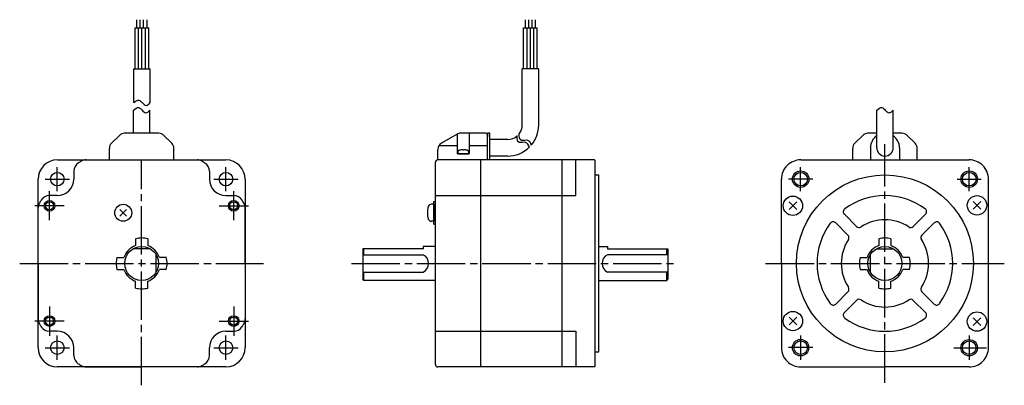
# Model space of a CAD drawing. Extents: x -73 to 334, y -54 to 97.
import ezdxf

# ---------------------------------------------------------------- set-up
doc = ezdxf.new("R2010")
doc.units = 0
doc.header["$MEASUREMENT"] = 0
doc.header["$PDSIZE"] = -0.5
doc.linetypes.add('CENTER', pattern=[27, 20, -2, 3, -2])
doc.layers.get('0').update_dxf_attribs({"linetype": 'CONTINUOUS'})

# ---------------------------------------------------------------- blocks, each defined once
blk = doc.blocks.new('A$C57945482')
at = {"color": 0}
for p, q in [((48.37, 147.63), (48.37, 150.98)), ((49.77, 147.63), (49.77, 150.98)), ((51.17, 147.63), (51.17, 150.98)), ((52.57, 147.63), (52.57, 150.98)), ((208.75, 147.63), (208.75, 150.98)), ((210.15, 147.63), (210.15, 150.98)), ((211.55, 147.63), (211.55, 150.98)), ((212.95, 147.63), (212.95, 150.98)), ((47.67, 130.74), (47.67, 147.63)), ((47.67, 147.63), (53.27, 147.63)), ((49.07, 130.74), (49.07, 147.63)), ((50.47, 130.74), (50.47, 147.63)), ((51.87, 130.74), (51.87, 147.63)), ((53.27, 130.74), (53.27, 147.63)), ((208.05, 130.74), (208.05, 147.63)), ((208.05, 147.63), (213.65, 147.63)), ((209.45, 130.74), (209.45, 147.63)), ((210.85, 130.74), (210.85, 147.63)), ((212.25, 130.74), (212.25, 147.63)), ((213.65, 130.74), (213.65, 147.63)), ((213.65, 136.7), (213.65, 141.59)), ((47.07, 116.73), (47.07, 130.74)), ((47.07, 130.74), (53.87, 130.74)), ((53.87, 116.73), (53.87, 130.74)), ((214.25, 130.74), (207.45, 130.74)), ((207.45, 107.49), (207.45, 130.74)), ((214.25, 107.49), (214.25, 130.74)), ((46.94, 104.09), (46.94, 113.68)), ((53.74, 104.09), (53.74, 113.68)), ((353.79, 98.09), (353.79, 113.68)), ((360.59, 98.09), (360.59, 113.68)), ((37.92, 99.97), (41.16, 103.21)), ((53.74, 104.09), (43.28, 104.09)), ((57.4, 104.09), (53.74, 104.09)), ((59.52, 103.21), (62.76, 99.97)), ((180.58, 103.69), (174.11, 99.95)), ((180.61, 103.42), (180.61, 95.59)), ((192.61, 104.09), (182.08, 104.09)), ((185.61, 104.09), (185.61, 95.59)), ((192.61, 104.09), (193.11, 103.59)), ((194.11, 104.09), (193.11, 104.09)), ((193.11, 104.09), (193.11, 102.59)), ((193.11, 93.09), (193.11, 103.59)), ((194.11, 93.09), (194.11, 104.09)), ((344.76, 99.97), (348.01, 103.21)), ((353.79, 104.09), (350.13, 104.09)), ((364.24, 104.09), (360.59, 104.09)), ((366.36, 103.21), (369.61, 99.97)), ((37.04, 93.09), (37.04, 97.85)), ((63.64, 93.09), (63.64, 97.85)), ((173.16, 99.09), (180.61, 99.09)), ((185.61, 99.09), (193.11, 99.09)), ((201.45, 101.49), (194.11, 101.49)), ((343.89, 93.09), (343.89, 97.85)), ((351.19, 98.09), (351.19, 93.09)), ((363.19, 98.09), (363.19, 93.09)), ((370.49, 93.09), (370.49, 97.85)), ((172.61, 93.09), (172.61, 97.36)), ((185.61, 95.59), (180.61, 95.59)), ((201.45, 94.69), (194.11, 94.69)), ((15.59, 93.09), (85.09, 93.09)), ((27.46, 93.09), (73.21, 93.09)), ((171.61, 8.59), (171.61, 92.09)), ((237.31, 93.09), (172.61, 93.09)), ((190.31, 7.89), (190.31, 93.09)), ((223.91, 7.59), (223.91, 93.09)), ((229.61, 78.34), (229.61, 93.09)), ((237.31, 93.09), (237.61, 92.79)), ((237.61, 7.89), (237.61, 92.79)), ((322.44, 93.09), (391.94, 93.09)), ((22.34, 88.4), (22.34, 85.14)), ((78.34, 88.4), (78.34, 85.13)), ((237.61, 86.85), (239.13, 86.85)), ((239.13, 13.83), (239.13, 86.85)), ((7.59, 15.59), (7.59, 85.09)), ((93.09, 85.09), (93.09, 15.59)), ((314.44, 50.34), (314.44, 85.09)), ((399.92, 15.43), (399.94, 85.09)), ((15.54, 78.34), (12.27, 78.34)), ((85.14, 78.33), (88.4, 78.33)), ((171.61, 78.34), (229.61, 78.34)), ((7.59, 50.34), (7.59, 73.21)), ((93.08, 50.33), (93.09, 73.21)), ((170.91, 74.75), (169.94, 74.75)), ((170.91, 66.55), (170.91, 75.95)), ((170.91, 75.95), (171.61, 75.95)), ((170.91, 74.75), (170.91, 67.75)), ((317.59, 75.73), (320.77, 72.55)), ((317.59, 72.55), (320.77, 75.73)), ((393.6, 75.92), (396.78, 72.74)), ((393.6, 72.74), (396.78, 75.92)), ((41.35, 69.86), (44.11, 72.63)), ((41.35, 72.63), (44.11, 69.86)), ((340.43, 70.63), (345.46, 65.6)), ((368.91, 65.6), (373.94, 70.63)), ((170.91, 67.75), (169.94, 67.75)), ((170.91, 66.55), (171.61, 66.55)), ((336.89, 67.1), (341.92, 62.07)), ((372.45, 62.07), (377.48, 67.09)), ((47.84, 60.54), (47.84, 57.67)), ((52.84, 60.54), (52.84, 57.67)), ((171.61, 57.34), (166.61, 57.34)), ((166.61, 57.34), (166.61, 56.54)), ((239.13, 57.34), (242.61, 57.34)), ((242.61, 57.34), (242.61, 56.54)), ((354.68, 60.54), (354.68, 57.67)), ((359.68, 60.54), (359.68, 57.67)), ((53.94, 56.34), (46.73, 56.34)), ((56.36, 46.77), (56.36, 53.91)), ((166.41, 56.34), (141.61, 56.34)), ((141.61, 56.34), (141.61, 43.84)), ((141.61, 53.91), (166.61, 53.91)), ((142.11, 53.91), (142.11, 56.34)), ((267.61, 53.91), (242.61, 53.91)), ((242.81, 56.34), (267.61, 56.34)), ((267.11, 53.91), (267.11, 56.34)), ((267.61, 56.34), (267.61, 43.84)), ((351.17, 46.77), (351.17, 53.91)), ((353.58, 56.34), (360.79, 56.34)), ((7.59, 50.34), (7.59, 27.46)), ((40.14, 52.84), (43, 52.84)), ((60.54, 52.84), (57.67, 52.84)), ((93.08, 50.33), (93.08, 27.45)), ((314.44, 50.34), (314.44, 15.59)), ((346.99, 52.84), (349.85, 52.84)), ((367.38, 52.84), (364.52, 52.84)), ((40.14, 47.84), (43, 47.84)), ((60.54, 47.84), (57.67, 47.84)), ((141.61, 46.77), (166.61, 46.77)), ((142.11, 43.34), (142.11, 46.77)), ((267.61, 46.77), (242.61, 46.77)), ((267.11, 43.34), (267.11, 46.77)), ((346.99, 47.84), (349.85, 47.84)), ((367.38, 47.84), (364.52, 47.84)), ((47.84, 40.14), (47.84, 43)), ((52.84, 40.14), (52.84, 43)), ((142.11, 43.34), (141.61, 43.84)), ((171.61, 43.34), (142.11, 43.34)), ((239.13, 43.34), (267.11, 43.34)), ((267.11, 43.34), (267.61, 43.84)), ((354.68, 40.14), (354.68, 43)), ((359.68, 40.14), (359.68, 43)), ((336.89, 33.58), (341.92, 38.61)), ((372.45, 38.61), (377.48, 33.58)), ((340.43, 30.05), (345.46, 35.08)), ((368.91, 35.08), (373.94, 30.05)), ((317.59, 28.13), (320.77, 24.95)), ((317.59, 24.95), (320.77, 28.13)), ((393.6, 27.93), (396.78, 24.75)), ((393.6, 24.75), (396.78, 27.93)), ((15.54, 22.34), (12.27, 22.34)), ((85.13, 22.33), (88.39, 22.33)), ((171.61, 22.34), (229.61, 22.34)), ((229.61, 22.34), (229.61, 7.59)), ((22.34, 12.27), (22.34, 15.54)), ((78.33, 12.27), (78.33, 15.53)), ((237.61, 13.83), (239.13, 13.83)), ((85.09, 7.59), (15.59, 7.59)), ((27.46, 7.59), (50.33, 7.59)), ((73.21, 7.58), (50.33, 7.59)), ((237.31, 7.59), (172.61, 7.59)), ((237.61, 7.89), (237.31, 7.59)), ((322.44, 7.59), (357.18, 7.59)), ((391.92, 7.58), (357.18, 7.59))]:
    blk.add_line(p, q, dxfattribs=at)
at = {"color": 0, "linetype": 'CENTER'}
for p, q in [((357.19, 1.06), (357.19, 99.62)), ((357.19, 1.06), (357.19, 99.62)), ((15.54, 80.14), (15.54, 90.14)), ((50.34, 0), (50.34, 93.09)), ((85.14, 80.14), (85.14, 90.14)), ((10.54, 85.14), (20.54, 85.14)), ((80.14, 85.14), (90.14, 85.14)), ((12.33, 68.16), (12.33, 80.18)), ((88.34, 68.16), (88.34, 80.18)), ((18.38, 74.14), (6.28, 74.14)), ((18.39, 74.14), (6.29, 74.14)), ((82.29, 74.14), (94.38, 74.14)), ((82.3, 74.14), (94.39, 74.14)), ((0, 50.34), (100.68, 50.34)), ((136.97, 50.34), (271.61, 50.34)), ((307.91, 50.34), (406.46, 50.34)), ((12.33, 32.51), (12.33, 20.49)), ((88.35, 32.51), (88.35, 20.49)), ((18.38, 26.53), (6.28, 26.54)), ((18.38, 26.53), (6.29, 26.54)), ((82.29, 26.53), (94.39, 26.54)), ((82.3, 26.53), (94.4, 26.54)), ((15.54, 10.54), (15.54, 20.54)), ((85.14, 10.54), (85.14, 20.54)), ((10.54, 15.54), (20.54, 15.54)), ((80.14, 15.54), (90.14, 15.54)), ((385.61, 15.53), (399.14, 15.52))]:
    blk.add_line(p, q, dxfattribs=at)
at = {"color": 0, "extrusion": (1, -2e-16, -2e-16)}
blk.add_line((183.34, 97.16), (182.89, 97.16), dxfattribs=at)
at = {"color": 0, "linetype": 'CENTER', "ltscale": 0.5}
for p, q in [((322.39, 80.15), (322.39, 90.13)), ((391.99, 80.15), (391.99, 90.13)), ((327.37, 85.14), (317.4, 85.14)), ((387, 85.14), (396.97, 85.14)), ((322.37, 20.54), (322.37, 10.57)), ((391.97, 20.51), (391.97, 10.54)), ((327.36, 15.55), (317.38, 15.56))]:
    blk.add_line(p, q, dxfattribs=at)
at = {"color": 0}
blk.add_lwpolyline([(181.9, 97.16), (181.88, 97.16, 0.018764), (181.44, 97.05, 0.333667), (180.86, 96.28), (180.86, 95.59), (185.36, 95.59), (185.36, 96.28, 0.333667), (184.79, 97.05, 0.018764), (184.35, 97.16), (184.33, 97.16)], format="xyb", dxfattribs=at)
for centre, radius in [((15.54, 85.14), 2.8), ((85.14, 85.14), 2.8), ((322.39, 85.14), 3.4), ((322.39, 85.14), 2.8), ((357.19, 50.34), 36.51), ((391.99, 85.14), 3.4), ((391.99, 85.14), 2.8), ((319.18, 74.14), 4), ((395.19, 74.33), 4), ((12.33, 74.14), 2.2), ((12.33, 74.14), 1.65), ((42.73, 71.25), 3.5), ((88.34, 74.14), 2.2), ((88.34, 74.14), 1.65), ((50.34, 50.34), 7), ((357.19, 50.34), 7), ((12.33, 26.54), 2.2), ((88.35, 26.54), 2.2), ((319.18, 26.54), 4), ((395.19, 26.34), 4), ((12.33, 26.54), 1.65), ((88.35, 26.54), 1.65), ((15.54, 15.54), 2.8), ((85.14, 15.54), 2.8), ((322.37, 15.55), 3.4), ((322.37, 15.55), 2.8), ((391.97, 15.52), 3.4), ((391.97, 15.52), 2.8)]:
    blk.add_circle(centre, radius, dxfattribs=at)
for centre, radius, start, end in [((201.45, 107.49), 6, 323.3144, 0), ((201.45, 107.49), 12.8, 319.8527, 0), ((43.28, 101.09), 3, 90, 135), ((57.4, 101.09), 3, 45, 90), ((182.08, 101.09), 3, 90, 120), ((201.45, 107.49), 6, 270, 310.8807), ((350.13, 101.09), 3, 90, 135), ((357.19, 98.09), 6, 124.5088, 180), ((357.19, 98.09), 6, 0, 55.4725), ((364.24, 101.09), 3, 45, 90), ((40.04, 97.85), 3, 135, 180), ((60.64, 97.85), 3, 0, 45), ((175.61, 97.36), 3, 120, 180), ((201.45, 107.49), 12.8, 270, 314.2196), ((346.89, 97.85), 3, 135, 180), ((357.19, 98.09), 3.4, 180, 0), ((367.49, 97.85), 3, 0, 45), ((15.59, 85.09), 8, 90, 180), ((85.09, 85.09), 8, 0, 90), ((172.61, 92.09), 1, 90, 180), ((172.61, 92.09), 1, 90, 180), ((172.61, 92.09), 1, 90, 180), ((322.44, 85.09), 8, 90, 180.0014), ((391.94, 85.09), 8, 359.989, 90), ((15.54, 85.14), 6.8, 270, 0), ((85.14, 85.13), 6.8, 179.9904, 269.9904), ((12.27, 74.34), 4, 90, 147.7689), ((88.4, 74.33), 4, 32.2215, 89.9904), ((357.18, 50.34), 28, 53.6816, 126.3184), ((11.59, 73.21), 4, 149.4416, 180), ((50.34, 50.34), 49, 147.7689, 149.4416), ((50.33, 50.34), 49, 30.5488, 32.2215), ((89.09, 73.21), 4, 359.9904, 30.5488), ((177.31, 71.25), 9, 163.3982, 196.6016), ((169.94, 73.45), 1.3, 90.0005, 163.3977), ((341.49, 71.69), 1.5, 126.3184, 225.5754), ((372.88, 71.69), 1.5, 315, 53.6816), ((169.94, 69.05), 1.3, 196.6021, 269.9992), ((357.18, 50.34), 28, 143.6815, 216.3184), ((335.83, 66.03), 1.5, 45, 143.6815), ((346.52, 66.66), 1.5, 225.0001, 303.717), ((357.18, 50.34), 18, 56.837, 123.1629), ((367.85, 66.66), 1.5, 235.9174, 315), ((378.54, 66.03), 1.5, 36.3184, 134.9999), ((357.18, 50.34), 28, 323.6814, 36.3184), ((340.86, 61.01), 1.5, 326.8369, 45), ((373.51, 61.01), 1.5, 134.9999, 214.0323), ((50.34, 50.34), 7.75, 108.8191, 161.1809), ((50.34, 50.34), 10.5, 90, 103.7741), ((50.34, 50.34), 10.5, 76.2259, 90), ((50.34, 50.34), 7.75, 18.8191, 71.1809), ((357.18, 50.34), 18, 146.837, 213.163), ((357.18, 50.34), 7.75, 108.8191, 161.1809), ((357.18, 50.34), 10.5, 90, 103.7741), ((357.18, 50.34), 10.5, 76.2259, 90), ((357.18, 50.34), 7.75, 18.8191, 71.1809), ((357.18, 50.34), 18, 326.8369, 33.163), ((166.41, 56.54), 0.2, 270, 0), ((164.81, 50.34), 4, 296.7455, 63.2545), ((244.41, 50.34), 4, 116.7455, 243.2545), ((242.81, 56.54), 0.2, 180, 270), ((50.34, 50.34), 10.5, 166.2259, 180), ((50.34, 50.34), 10.5, 180, 193.7741), ((50.34, 50.34), 10.5, 0, 13.7741), ((50.34, 50.34), 10.5, 346.2259, 0), ((357.18, 50.34), 10.5, 166.2259, 180), ((357.18, 50.34), 10.5, 180, 193.7741), ((357.18, 50.34), 10.5, 0, 13.7741), ((357.18, 50.34), 10.5, 346.2259, 0), ((50.34, 50.34), 7.75, 198.8191, 251.1809), ((50.34, 50.34), 7.75, 288.8191, 341.1809), ((357.18, 50.34), 7.75, 198.8191, 251.1809), ((357.18, 50.34), 7.75, 288.8191, 341.1809), ((50.34, 50.34), 10.5, 256.2259, 270), ((50.34, 50.34), 10.5, 270, 283.7741), ((340.86, 39.67), 1.5, 315, 33.163), ((357.18, 50.34), 10.5, 256.2259, 270), ((357.18, 50.34), 10.5, 270, 283.7741), ((373.51, 39.67), 1.5, 146.4498, 225), ((335.83, 34.64), 1.5, 216.3184, 315), ((346.52, 34.02), 1.5, 56.837, 134.9999), ((357.18, 50.34), 18, 236.837, 303.1628), ((367.85, 34.02), 1.5, 45, 123.1629), ((378.54, 34.64), 1.5, 225.0001, 323.8467), ((341.49, 28.99), 1.5, 134.9999, 233.6816), ((372.88, 28.99), 1.5, 306.3184, 45), ((11.59, 27.46), 4, 180.0005, 210.5589), ((50.34, 50.34), 49, 210.5589, 212.2316), ((50.33, 50.34), 49, 327.7588, 329.4315), ((89.08, 27.45), 4, 329.4315, 359.9899), ((357.18, 50.34), 28, 233.6816, 306.3181), ((12.27, 26.34), 4, 212.2316, 270.0005), ((15.54, 15.54), 6.8, 0.0005, 90.0005), ((85.13, 15.53), 6.8, 89.9899, 179.9899), ((88.39, 26.33), 4, 269.9899, 327.7588), ((15.59, 15.59), 8, 180, 270), ((85.09, 15.59), 8, 270, 0), ((322.44, 15.59), 8, 179.9992, 270.0005), ((391.92, 15.58), 8, 269.9899, 359.9913), ((172.61, 8.59), 1, 180, 270)]:
    blk.add_arc(centre, radius, start, end, dxfattribs=at)
at = {"color": 0, "linetype": 'Continuous', "ltscale": 0.779656}
for centre, radius, start, end in [((26.34, 88.4), 4, 122.2305, 180), ((50.34, 50.34), 49, 120.5539, 122.2305), ((50.33, 50.34), 49, 57.7599, 59.4461), ((74.34, 88.4), 4, 359.9904, 57.7599), ((26.34, 12.27), 4, 180.0005, 237.77), ((74.33, 12.27), 4, 302.2204, 359.9899), ((50.34, 50.34), 49, 237.77, 239.4416), ((27.46, 11.59), 4, 239.4416, 270.0005), ((73.21, 11.58), 4, 269.9899, 300.5488), ((50.33, 50.34), 49, 300.5488, 302.2204)]:
    blk.add_arc(centre, radius, start, end, dxfattribs=at)
at = {"color": 0, "ltscale": 0.779656}
for centre, start, end in [((27.46, 89.09), 90, 120.5539), ((73.21, 89.09), 59.4461, 90)]:
    blk.add_arc(centre, 4, start, end, dxfattribs=at)
at = {"color": 0}
for centre, major_axis, ratio, start_param, end_param in [((183.11, 91.29), (0, 5.99), 0.999848, 0.094531, 0.203406), ((182.93, 91.29), (0, 5.98), 0.913545, 0.028904, 0.070845), ((182.7, 91.29), (0, 5.98), 0.406737, -0.070845, -0.028904), ((182.7, 91.29), (0, 5.98), 0.406737, -0.070845, -0.07076), ((182.87, 91.29), (0, 5.99), 0.017452, -0.203406, -0.094531), ((182.87, 91.29), (0, 5.99), 0.017452, -0.203062, -0.094531), ((183.36, 91.29), (0, 5.99), 0.017452, 0.094531, 0.203406), ((183.53, 91.29), (0, 5.98), 0.406737, 0.028904, 0.070845), ((183.3, 91.29), (0, 5.98), 0.913545, -0.070845, -0.028904), ((183.12, 91.29), (0, 5.99), 0.999848, -0.203406, -0.094531)]:
    blk.add_ellipse(centre, major_axis=major_axis, ratio=ratio, start_param=start_param, end_param=end_param, dxfattribs=at)
for points in [[(46.94, 113.68), (47.68, 114.24), (48.96, 115.21), (50.54, 113.66), (52.06, 111.93), (53.16, 113.08), (53.74, 113.68)], [(47.07, 116.73), (47.81, 117.29), (49.09, 118.26), (50.67, 116.71), (52.19, 114.98), (53.29, 116.13), (53.87, 116.73)], [(353.79, 113.68), (354.53, 114.24), (355.81, 115.21), (357.39, 113.66), (358.9, 111.93), (360.01, 113.08), (360.59, 113.68)]]:
    blk.add_open_spline(points, degree=3, knots=[0, 0, 0, 0, 2.381773, 4.112787, 6.02178, 8.090052, 8.090052, 8.090052, 8.090052], dxfattribs=at)
at = {"color": 0, "linetype": 'Continuous'}
for points in [[(210.4, 98.23), (210.1, 99.23), (209.28, 100.89), (205.44, 99.59), (205.28, 101.71), (205.39, 103.12)], [(211.28, 99.08), (210.98, 100.09), (210.16, 101.74), (206.32, 100.44), (206.16, 102.57), (206.26, 103.98)]]:
    blk.add_open_spline(points, degree=3, knots=[0.687546, 0.687546, 0.687546, 0.687546, 2.47464, 4.232669, 6.396034, 6.396034, 6.396034, 6.396034], dxfattribs=at)
at = {"color": 0}
for p in [(183.11, 95.59), (319.18, 74.14), (395.19, 74.33), (42.73, 71.25), (170.91, 71.25), (319.18, 26.54), (395.19, 26.34)]:
    blk.add_point(p, dxfattribs=at)

msp = doc.modelspace()

# ---------------------------------------------------------------- block references
msp.add_blockref('A$C57945482', (-72.95, -54.25))

doc.saveas('drawing.dxf')
